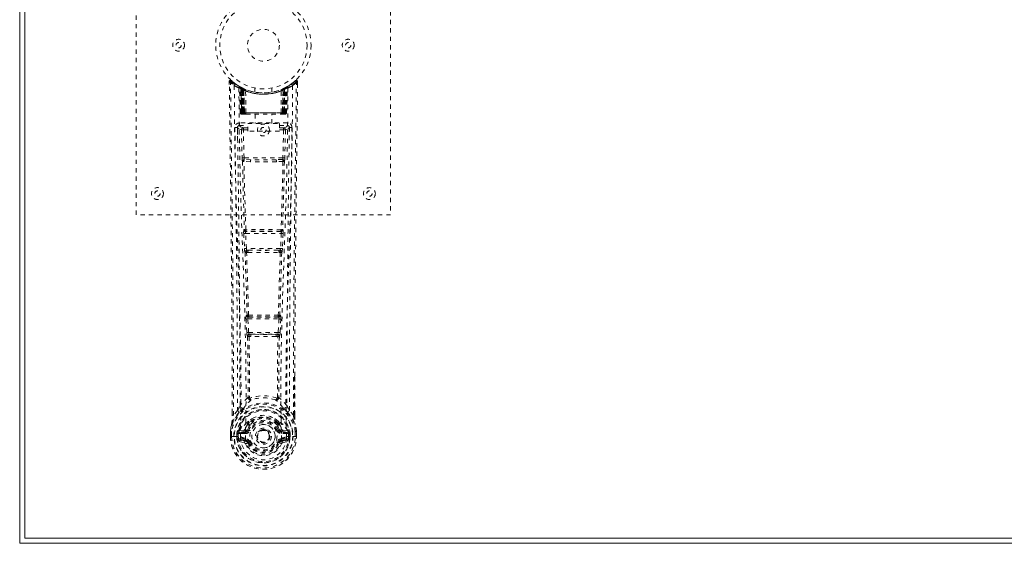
# Model space of a CAD drawing. Header units: inches. Extents: x 15.1 to 98.6, y 40.8 to 64.3.
# Tile 1 of 7: x 15.1 to 38.3, y 40.8 to 53.1. Entities that reach past the tile are written whole.
import ezdxf

# ---------------------------------------------------------------- set-up
doc = ezdxf.new("R2010")
doc.units = ezdxf.units.IN
doc.header["$MEASUREMENT"] = 0
doc.linetypes.add('SLD-Dashed', pattern=[0.075, 0.05, -0.025])
doc.linetypes.add('SLD-Solid', pattern=[0])

msp = doc.modelspace()

# ---------------------------------------------------------------- linework, layer by layer
at = {"color": 7, "linetype": 'SLD-Solid', "lineweight": 15}
for p, q in [((15.112, 40.764), (15.112, 64.264)), ((15.23, 64.146), (15.23, 40.882)), ((15.23, 40.882), (15.23, 64.146)), ((15.23, 40.882), (98.494, 40.882)), ((98.494, 40.882), (15.23, 40.882)), ((98.612, 40.764), (15.112, 40.764))]:
    msp.add_line(p, q, dxfattribs=at)
at = {"color": 7, "linetype": 'SLD-Dashed', "lineweight": 0}
for p, q in [((17.862, 48.514), (17.862, 56.514)), ((23.862, 56.514), (23.862, 48.514)), ((20.056, 51.655), (20.057, 51.588)), ((20.086, 51.656), (20.106, 51.678)), ((20.147, 51.643), (20.105, 51.677)), ((21.619, 51.677), (21.578, 51.643)), ((21.669, 51.655), (21.639, 51.656)), ((21.666, 51.592), (21.667, 51.655)), ((21.668, 51.588), (21.669, 51.655)), ((21.668, 51.588), (21.669, 51.655)), ((20.294, 51.54), (20.281, 51.548)), ((20.3, 51.536), (20.286, 51.543)), ((20.309, 51.515), (20.295, 51.523)), ((20.316, 50.918), (20.295, 51.523)), ((20.33, 50.918), (20.309, 51.515)), ((20.347, 51.512), (20.312, 51.53)), ((20.396, 51.469), (20.327, 51.505)), ((20.348, 50.918), (20.327, 51.505)), ((20.328, 51.508), (20.35, 50.914)), ((20.341, 51.514), (20.368, 51.501)), ((20.355, 51.475), (20.368, 51.501)), ((20.355, 51.475), (20.355, 50.918)), ((20.362, 51.471), (20.355, 51.475)), ((20.362, 51.471), (20.375, 51.497)), ((20.362, 50.918), (20.362, 51.471)), ((20.379, 51.495), (20.364, 51.503)), ((20.368, 51.501), (20.375, 51.497)), ((20.368, 51.468), (20.381, 51.494)), ((20.369, 50.918), (20.368, 51.468)), ((20.368, 51.468), (20.375, 51.465)), ((20.375, 51.465), (20.387, 51.491)), ((20.375, 51.465), (20.375, 50.918)), ((20.38, 51.495), (20.379, 51.495)), ((20.387, 51.46), (20.399, 51.486)), ((20.387, 51.46), (20.387, 50.918)), ((20.393, 51.457), (20.387, 51.46)), ((20.393, 51.457), (20.405, 51.483)), ((20.393, 50.918), (20.393, 51.457)), ((20.396, 51.469), (20.397, 51.469)), ((20.415, 50.918), (20.396, 51.469)), ((20.397, 51.469), (20.416, 50.918)), ((20.399, 51.486), (20.405, 51.483)), ((20.446, 50.918), (20.442, 51.44)), ((20.662, 51.503), (20.662, 51.407)), ((21.062, 51.407), (21.062, 51.503)), ((21.278, 50.918), (21.283, 51.44)), ((21.308, 50.918), (21.327, 51.469)), ((21.328, 51.469), (21.309, 50.918)), ((21.319, 51.483), (21.325, 51.486)), ((21.319, 51.483), (21.331, 51.457)), ((21.325, 51.486), (21.337, 51.46)), ((21.327, 51.469), (21.328, 51.469)), ((21.397, 51.505), (21.328, 51.469)), ((21.337, 51.46), (21.331, 51.457)), ((21.331, 51.457), (21.331, 50.918)), ((21.344, 51.495), (21.337, 51.492)), ((21.337, 51.491), (21.349, 51.465)), ((21.337, 50.918), (21.337, 51.46)), ((21.352, 51.499), (21.343, 51.494)), ((21.343, 51.494), (21.356, 51.468)), ((21.345, 51.495), (21.344, 51.495)), ((21.412, 51.53), (21.345, 51.495)), ((21.349, 51.497), (21.357, 51.501)), ((21.349, 51.497), (21.362, 51.471)), ((21.349, 51.465), (21.356, 51.468)), ((21.349, 50.918), (21.349, 51.465)), ((21.356, 51.468), (21.355, 50.918)), ((21.357, 51.501), (21.365, 51.505)), ((21.357, 51.501), (21.369, 51.475)), ((21.369, 51.475), (21.362, 51.471)), ((21.362, 51.471), (21.362, 50.918)), ((21.369, 50.918), (21.369, 51.475)), ((21.374, 50.914), (21.396, 51.508)), ((21.376, 50.918), (21.397, 51.505)), ((21.395, 50.918), (21.415, 51.515)), ((21.408, 50.918), (21.429, 51.523)), ((21.429, 51.523), (21.415, 51.515)), ((21.444, 51.548), (21.43, 51.54)), ((20.316, 50.918), (20.33, 50.918)), ((20.348, 50.918), (20.415, 50.918)), ((20.355, 50.918), (20.362, 50.918)), ((20.356, 50.889), (20.363, 50.889)), ((20.36, 50.889), (20.369, 50.889)), ((21.362, 50.918), (20.362, 50.918)), ((20.375, 50.918), (20.369, 50.918)), ((20.369, 50.889), (20.376, 50.889)), ((20.375, 50.918), (21.349, 50.918)), ((20.378, 50.889), (20.432, 50.889)), ((20.387, 50.918), (20.393, 50.918)), ((20.388, 50.889), (20.394, 50.889)), ((21.331, 50.918), (20.393, 50.918)), ((20.432, 50.889), (20.394, 50.889)), ((20.416, 50.918), (20.415, 50.918)), ((20.446, 50.918), (21.278, 50.918)), ((20.446, 50.889), (20.453, 50.889)), ((20.453, 50.889), (21.271, 50.889)), ((20.667, 50.889), (20.667, 50.667)), ((21.057, 50.667), (21.057, 50.889)), ((21.271, 50.889), (21.279, 50.889)), ((21.292, 50.889), (21.346, 50.889)), ((21.33, 50.889), (21.292, 50.889)), ((21.309, 50.918), (21.308, 50.918)), ((21.309, 50.918), (21.376, 50.918)), ((21.33, 50.889), (21.336, 50.889)), ((21.331, 50.918), (21.337, 50.918)), ((21.348, 50.889), (21.355, 50.889)), ((21.355, 50.918), (21.349, 50.918)), ((21.355, 50.889), (21.365, 50.889)), ((21.361, 50.889), (21.368, 50.889)), ((21.362, 50.918), (21.369, 50.918)), ((21.395, 50.918), (21.408, 50.918)), ((20.294, 50.68), (20.294, 50.62)), ((21.43, 50.68), (20.294, 50.68)), ((20.492, 50.487), (20.492, 50.667)), ((20.492, 50.667), (21.242, 50.667)), ((21.242, 50.667), (21.242, 50.487)), ((21.43, 50.62), (21.43, 50.68)), ((20.251, 50.582), (20.249, 50.574)), ((20.25, 50.571), (20.253, 50.284)), ((20.294, 50.62), (20.492, 50.62)), ((20.343, 50.517), (20.359, 49.855)), ((20.388, 50.563), (20.388, 50.518)), ((20.492, 50.563), (20.388, 50.563)), ((20.404, 49.857), (20.388, 50.518)), ((20.492, 50.518), (20.388, 50.518)), ((21.242, 50.487), (20.492, 50.487)), ((21.242, 50.62), (21.43, 50.62)), ((21.336, 50.563), (21.242, 50.563)), ((21.336, 50.518), (21.242, 50.518)), ((21.336, 50.518), (21.321, 49.857)), ((21.336, 50.563), (21.336, 50.518)), ((21.381, 50.517), (21.336, 50.518)), ((21.381, 50.517), (21.365, 49.855)), ((21.471, 50.284), (21.474, 50.571)), ((21.475, 50.574), (21.473, 50.582)), ((20.557, 49.765), (20.401, 49.771)), ((21.321, 49.857), (20.404, 49.857)), ((20.564, 49.814), (20.412, 49.816)), ((21.16, 49.814), (20.564, 49.814)), ((21.313, 49.816), (21.16, 49.814)), ((21.323, 49.771), (21.167, 49.765)), ((23.862, 48.514), (17.862, 48.514)), ((20.411, 48.165), (20.403, 48.162)), ((20.448, 48.119), (20.456, 48.122)), ((21.276, 48.119), (20.448, 48.119)), ((21.268, 48.122), (21.276, 48.119)), ((21.321, 48.162), (21.313, 48.165)), ((20.397, 48.072), (20.414, 47.719)), ((20.442, 48.074), (21.283, 48.074)), ((20.459, 47.721), (20.442, 48.074)), ((21.283, 48.074), (21.266, 47.721)), ((21.327, 48.072), (21.31, 47.719)), ((21.266, 47.721), (20.459, 47.721)), ((20.464, 47.626), (20.496, 47.625)), ((20.505, 47.676), (20.474, 47.677)), ((20.505, 47.676), (21.219, 47.676)), ((21.219, 47.676), (21.251, 47.677)), ((21.228, 47.625), (21.26, 47.625)), ((20.452, 46.054), (20.468, 45.737)), ((20.475, 46.148), (20.461, 46.144)), ((20.496, 46.056), (21.228, 46.056)), ((20.513, 45.739), (20.496, 46.056)), ((20.505, 46.101), (20.52, 46.106)), ((21.219, 46.101), (20.505, 46.101)), ((21.205, 46.106), (21.219, 46.101)), ((21.228, 46.056), (21.212, 45.739)), ((21.249, 46.148), (21.263, 46.144)), ((21.272, 46.054), (21.256, 45.737)), ((21.212, 45.739), (20.513, 45.739)), ((20.523, 45.641), (20.563, 45.64)), ((20.57, 45.694), (20.531, 45.694)), ((20.57, 45.694), (21.154, 45.694)), ((21.193, 45.694), (21.154, 45.694)), ((21.161, 45.64), (21.201, 45.641)), ((21.598, 44.706), (21.598, 43.782)), ((21.599, 43.781), (21.602, 44.706)), ((20.535, 44.201), (20.535, 44.201)), ((21.19, 44.201), (21.19, 44.201)), ((20.251, 43.898), (20.154, 43.783)), ((21.57, 43.783), (21.474, 43.898)), ((20.125, 43.781), (20.125, 43.835)), ((20.126, 43.836), (20.126, 43.782)), ((20.404, 43.435), (20.29, 43.414)), ((20.488, 43.447), (20.515, 43.436)), ((20.494, 43.596), (20.494, 43.578)), ((20.501, 43.625), (20.513, 43.642)), ((20.517, 43.591), (20.517, 43.572)), ((21.207, 43.572), (21.207, 43.591)), ((21.209, 43.436), (21.236, 43.447)), ((21.211, 43.642), (21.223, 43.625)), ((21.23, 43.596), (21.231, 43.578)), ((21.435, 43.414), (21.32, 43.435)), ((20.083, 43.401), (20.082, 43.397)), ((20.082, 43.28), (20.082, 43.397)), ((20.083, 43.28), (20.086, 43.28)), ((20.084, 43.397), (20.084, 43.28)), ((20.086, 43.28), (20.14, 43.281)), ((20.112, 43.397), (20.112, 43.283)), ((20.14, 43.281), (20.163, 43.281)), ((20.163, 43.281), (20.321, 43.281)), ((20.263, 43.353), (20.234, 43.354)), ((20.234, 43.354), (20.234, 43.354)), ((20.234, 43.283), (20.234, 43.354)), ((20.234, 43.283), (20.234, 43.283)), ((20.263, 43.353), (20.263, 43.283)), ((20.269, 43.283), (20.263, 43.283)), ((20.264, 43.353), (20.269, 43.372)), ((20.269, 43.372), (20.269, 43.362)), ((20.269, 43.362), (20.269, 43.283)), ((20.279, 43.403), (20.275, 43.399)), ((20.279, 43.403), (20.289, 43.414)), ((20.29, 43.414), (20.289, 43.414)), ((20.29, 43.414), (20.29, 43.414)), ((20.303, 43.381), (20.433, 43.406)), ((20.303, 43.381), (20.303, 43.351)), ((20.433, 43.381), (20.303, 43.381)), ((20.433, 43.351), (20.303, 43.351)), ((20.317, 43.229), (20.317, 43.199)), ((20.317, 43.229), (20.433, 43.229)), ((20.433, 43.406), (20.433, 43.381)), ((20.433, 43.351), (20.433, 43.381)), ((20.433, 43.229), (20.433, 43.199)), ((20.439, 43.243), (20.439, 43.246)), ((20.706, 43.29), (20.706, 43.306)), ((20.706, 43.282), (20.706, 43.29)), ((21.286, 43.246), (21.286, 43.243)), ((21.291, 43.406), (21.421, 43.381)), ((21.291, 43.406), (21.291, 43.381)), ((21.421, 43.381), (21.291, 43.381)), ((21.291, 43.351), (21.291, 43.381)), ((21.421, 43.351), (21.291, 43.351)), ((21.291, 43.229), (21.291, 43.199)), ((21.291, 43.229), (21.407, 43.229)), ((21.403, 43.281), (21.562, 43.281)), ((21.407, 43.199), (21.407, 43.229)), ((21.421, 43.351), (21.421, 43.381)), ((21.435, 43.414), (21.445, 43.403)), ((21.445, 43.403), (21.445, 43.404)), ((21.445, 43.403), (21.445, 43.403)), ((21.449, 43.399), (21.445, 43.403)), ((21.455, 43.372), (21.456, 43.362)), ((21.461, 43.353), (21.455, 43.372)), ((21.456, 43.362), (21.455, 43.283)), ((21.455, 43.283), (21.461, 43.283)), ((21.491, 43.354), (21.461, 43.353)), ((21.461, 43.283), (21.461, 43.353)), ((21.491, 43.354), (21.491, 43.283)), ((21.491, 43.354), (21.491, 43.354)), ((21.562, 43.281), (21.585, 43.281)), ((21.585, 43.281), (21.638, 43.28)), ((21.612, 43.283), (21.612, 43.397)), ((21.638, 43.28), (21.642, 43.28)), ((21.641, 43.28), (21.641, 43.397)), ((21.642, 43.397), (21.642, 43.401)), ((21.642, 43.28), (21.642, 43.397)), ((20.287, 43.163), (20.405, 43.139)), ((20.433, 43.179), (20.317, 43.199)), ((20.317, 43.199), (20.433, 43.199)), ((20.433, 43.179), (20.433, 43.199)), ((20.493, 43.135), (20.49, 43.143)), ((20.515, 43.145), (20.493, 43.135)), ((21.231, 43.135), (21.209, 43.145)), ((21.231, 43.135), (21.286, 43.112)), ((21.407, 43.199), (21.291, 43.179)), ((21.291, 43.179), (21.291, 43.199)), ((21.291, 43.199), (21.407, 43.199)), ((21.319, 43.139), (21.438, 43.163))]:
    msp.add_line(p, q, dxfattribs=at)
at = {"color": 7, "linetype": 'SLD-Dashed', "lineweight": 0, "flags": 128}
for points in [[(20.104, 51.675), (20.097, 51.679), (20.089, 51.682), (20.081, 51.682), (20.073, 51.681), (20.066, 51.677), (20.06, 51.672), (20.057, 51.665), (20.056, 51.658)], [(20.056, 51.655), (20.056, 51.655), (20.058, 51.655), (20.064, 51.656), (20.074, 51.656), (20.08, 51.655), (20.086, 51.656)], [(20.125, 43.835), (20.117, 46.405), (20.089, 49.03), (20.056, 51.655)], [(20.154, 43.783), (20.153, 45.247), (20.144, 46.721), (20.129, 48.168), (20.127, 48.415), (20.124, 48.673), (20.121, 48.888), (20.118, 49.118), (20.115, 49.368), (20.111, 49.639), (20.109, 49.857), (20.105, 50.119), (20.101, 50.443), (20.098, 50.654), (20.095, 50.912), (20.092, 51.174), (20.088, 51.422), (20.086, 51.656)], [(21.57, 43.783), (21.571, 45.249), (21.58, 46.721), (21.595, 48.168), (21.597, 48.389), (21.6, 48.619), (21.602, 48.822), (21.605, 49.021), (21.608, 49.236), (21.61, 49.386), (21.612, 49.543), (21.614, 49.7), (21.615, 49.817), (21.617, 49.957), (21.619, 50.119), (21.623, 50.451), (21.626, 50.656), (21.629, 50.91), (21.633, 51.172), (21.636, 51.42), (21.639, 51.656)], [(21.619, 51.678), (21.586, 51.65), (21.578, 51.643)], [(21.602, 44.706), (21.608, 46.405), (21.635, 49.03), (21.668, 51.588)], [(21.666, 51.655), (21.664, 51.663), (21.66, 51.67), (21.655, 51.677), (21.649, 51.682), (21.642, 51.685), (21.634, 51.685), (21.627, 51.683), (21.621, 51.679)], [(20.174, 51.562), (20.182, 50.515), (20.201, 49.47), (20.23, 48.428), (20.266, 47.39), (20.3, 46.356), (20.325, 45.326), (20.334, 44.301), (20.321, 43.281)], [(20.283, 51.506), (20.292, 50.461), (20.313, 49.418), (20.345, 48.379), (20.383, 47.343), (20.419, 46.312), (20.445, 45.285), (20.453, 44.263), (20.439, 43.246)], [(20.289, 51.541), (20.295, 51.53), (20.3, 51.516)], [(20.326, 51.512), (20.327, 51.506), (20.327, 51.505)], [(21.441, 51.506), (21.432, 50.461), (21.411, 49.419), (21.379, 48.379), (21.341, 47.344), (21.305, 46.312), (21.279, 45.286), (21.271, 44.264), (21.285, 43.246)], [(21.55, 51.562), (21.542, 50.515), (21.523, 49.47), (21.494, 48.428), (21.459, 47.39), (21.424, 46.356), (21.399, 45.326), (21.391, 44.301), (21.403, 43.281)], [(20.355, 50.918), (20.34, 50.918), (20.327, 50.918), (20.319, 50.918), (20.316, 50.918)], [(20.33, 50.918), (20.333, 50.918), (20.342, 50.918), (20.354, 50.918), (20.369, 50.918)], [(20.387, 50.918), (20.379, 50.918), (20.371, 50.918), (20.364, 50.918), (20.358, 50.918), (20.353, 50.918), (20.35, 50.918), (20.348, 50.918), (20.348, 50.918)], [(20.348, 50.918), (20.349, 50.911), (20.35, 50.909)], [(20.377, 50.889), (20.378, 50.889), (20.379, 50.889)], [(20.416, 50.918), (20.419, 50.918), (20.426, 50.918), (20.435, 50.918), (20.446, 50.918)], [(21.278, 50.918), (21.289, 50.918), (21.299, 50.918), (21.305, 50.918), (21.308, 50.918)], [(21.376, 50.918), (21.376, 50.918), (21.374, 50.918), (21.371, 50.918), (21.366, 50.918), (21.36, 50.918), (21.353, 50.918), (21.345, 50.918), (21.337, 50.918)], [(21.355, 50.918), (21.37, 50.918), (21.383, 50.918), (21.391, 50.918), (21.395, 50.918)], [(21.408, 50.918), (21.405, 50.918), (21.397, 50.918), (21.384, 50.918), (21.369, 50.918)], [(20.189, 50.574), (20.191, 50.438), (20.193, 50.266), (20.196, 50.057), (20.199, 49.812), (20.203, 49.563), (20.206, 49.343), (20.208, 49.19), (20.209, 49.052), (20.211, 48.93), (20.213, 48.775), (20.215, 48.612), (20.217, 48.456), (20.227, 47.642), (20.236, 46.824), (20.244, 45.851), (20.249, 44.862), (20.251, 43.898)], [(20.249, 50.574), (20.274, 50.545), (20.343, 50.517)], [(20.388, 50.563), (20.319, 50.591), (20.294, 50.62)], [(20.388, 50.518), (20.372, 50.517), (20.358, 50.517), (20.348, 50.517), (20.343, 50.517)], [(21.43, 50.62), (21.405, 50.591), (21.336, 50.563)], [(21.381, 50.517), (21.45, 50.545), (21.475, 50.574)], [(21.474, 43.898), (21.474, 44.419), (21.476, 44.952), (21.478, 45.497), (21.482, 46.012), (21.486, 46.542), (21.491, 47.094), (21.497, 47.583), (21.5, 47.84), (21.503, 48.113), (21.506, 48.402), (21.51, 48.706), (21.514, 48.981), (21.517, 49.222), (21.519, 49.413), (21.522, 49.628), (21.526, 49.869), (21.528, 50.094), (21.531, 50.287), (21.533, 50.446), (21.535, 50.574)], [(20.404, 49.857), (20.388, 49.856), (20.374, 49.856), (20.363, 49.856), (20.359, 49.855)], [(20.367, 49.774), (20.387, 48.968), (20.411, 48.165)], [(20.446, 48.161), (20.421, 48.965), (20.401, 49.771)], [(21.167, 49.765), (20.862, 49.765), (20.557, 49.765)], [(21.16, 49.814), (20.862, 49.813), (20.564, 49.814)], [(21.323, 49.771), (21.303, 48.965), (21.278, 48.161)], [(21.357, 49.774), (21.337, 48.968), (21.313, 48.165)], [(21.365, 49.855), (21.361, 49.856), (21.35, 49.856), (21.336, 49.856), (21.321, 49.857)], [(20.442, 48.074), (20.426, 48.073), (20.412, 48.073), (20.402, 48.072), (20.397, 48.072)], [(21.327, 48.072), (21.323, 48.072), (21.312, 48.073), (21.298, 48.073), (21.283, 48.074)], [(20.459, 47.721), (20.443, 47.721), (20.429, 47.72), (20.419, 47.719), (20.414, 47.719)], [(20.414, 47.719), (20.416, 47.687), (20.417, 47.685)], [(20.429, 47.63), (20.454, 46.888), (20.475, 46.148)], [(20.511, 46.143), (20.489, 46.883), (20.464, 47.626)], [(21.26, 47.625), (21.235, 46.883), (21.213, 46.143)], [(21.295, 47.63), (21.271, 46.888), (21.249, 46.148)], [(21.31, 47.719), (21.306, 47.719), (21.295, 47.72), (21.281, 47.721), (21.266, 47.721)], [(21.31, 47.719), (21.308, 47.687), (21.308, 47.685)], [(20.496, 46.056), (20.481, 46.055), (20.467, 46.055), (20.457, 46.054), (20.452, 46.054)], [(20.496, 46.056), (20.496, 46.065), (20.496, 46.073), (20.496, 46.081), (20.497, 46.088), (20.501, 46.097), (20.505, 46.101)], [(21.219, 46.101), (21.224, 46.097), (21.227, 46.088), (21.228, 46.081), (21.229, 46.073), (21.229, 46.065), (21.228, 46.056)], [(21.272, 46.054), (21.267, 46.054), (21.257, 46.055), (21.243, 46.055), (21.228, 46.056)], [(20.513, 45.739), (20.498, 45.738), (20.484, 45.737), (20.473, 45.737), (20.468, 45.737)], [(20.487, 45.647), (20.498, 44.927), (20.499, 44.208)], [(20.523, 45.641), (20.533, 44.92), (20.535, 44.201)], [(21.161, 45.64), (20.862, 45.639), (20.563, 45.64)], [(21.154, 45.694), (20.862, 45.693), (20.57, 45.694)], [(21.19, 44.201), (21.191, 44.92), (21.201, 45.641)], [(21.193, 45.694), (21.194, 45.695), (21.196, 45.696), (21.199, 45.699), (21.204, 45.709), (21.209, 45.723), (21.212, 45.739)], [(21.256, 45.737), (21.251, 45.737), (21.24, 45.737), (21.226, 45.738), (21.212, 45.739)], [(21.237, 45.647), (21.227, 44.927), (21.225, 44.208)], [(20.497, 44.2), (20.396, 44.112), (20.31, 44.011)], [(20.497, 44.2), (20.499, 44.19), (20.503, 44.181), (20.509, 44.175), (20.517, 44.171), (20.525, 44.171), (20.533, 44.175), (20.539, 44.181), (20.545, 44.19)], [(21.18, 44.19), (21.185, 44.181), (21.192, 44.175), (21.199, 44.171), (21.207, 44.171), (21.215, 44.175), (21.221, 44.181), (21.226, 44.19), (21.228, 44.2)], [(21.414, 44.011), (21.328, 44.112), (21.228, 44.2)], [(20.403, 43.963), (20.397, 43.956), (20.388, 43.948)], [(21.336, 43.948), (21.327, 43.956), (21.321, 43.963)], [(20.293, 43.859), (20.192, 43.735), (20.113, 43.581)], [(20.154, 43.783), (20.149, 43.783), (20.142, 43.783), (20.137, 43.783), (20.132, 43.783), (20.128, 43.782), (20.125, 43.782), (20.125, 43.782), (20.125, 43.781)], [(20.645, 43.73), (20.587, 43.7), (20.513, 43.642)], [(21.211, 43.642), (21.137, 43.7), (21.08, 43.73)], [(21.431, 43.859), (21.532, 43.735), (21.611, 43.581)], [(21.599, 43.781), (21.6, 43.782), (21.599, 43.782), (21.596, 43.782), (21.593, 43.783), (21.588, 43.783), (21.582, 43.783), (21.576, 43.783), (21.57, 43.783)], [(20.082, 43.397), (20.095, 43.494), (20.111, 43.57)], [(20.113, 43.581), (20.096, 43.501), (20.083, 43.401)], [(20.113, 43.581), (20.111, 43.576), (20.111, 43.57)], [(20.431, 43.458), (20.418, 43.441), (20.404, 43.435)], [(20.494, 43.578), (20.461, 43.525), (20.431, 43.458)], [(20.546, 43.56), (20.516, 43.51), (20.488, 43.447)], [(20.543, 43.424), (20.538, 43.426), (20.533, 43.428), (20.528, 43.43), (20.524, 43.432), (20.52, 43.434), (20.518, 43.435), (20.516, 43.435), (20.515, 43.436)], [(21.236, 43.447), (21.208, 43.51), (21.179, 43.56)], [(21.181, 43.424), (21.186, 43.426), (21.192, 43.428), (21.196, 43.43), (21.2, 43.432), (21.204, 43.434), (21.206, 43.435), (21.208, 43.435), (21.209, 43.436)], [(21.231, 43.578), (21.263, 43.525), (21.293, 43.458)], [(21.293, 43.458), (21.306, 43.441), (21.32, 43.435)], [(21.613, 43.57), (21.613, 43.576), (21.611, 43.581)], [(21.642, 43.401), (21.63, 43.491), (21.611, 43.581)], [(21.642, 43.397), (21.629, 43.494), (21.613, 43.57)], [(20.082, 43.397), (20.082, 43.397), (20.083, 43.397), (20.086, 43.397), (20.089, 43.397), (20.094, 43.397), (20.1, 43.397), (20.106, 43.397), (20.112, 43.397)], [(20.112, 43.283), (20.106, 43.282), (20.1, 43.282), (20.094, 43.282), (20.089, 43.281), (20.086, 43.281), (20.083, 43.281), (20.082, 43.281), (20.083, 43.28)], [(20.083, 43.401), (20.084, 43.401), (20.085, 43.401), (20.088, 43.4), (20.092, 43.4), (20.096, 43.399), (20.101, 43.398), (20.107, 43.397), (20.112, 43.397)], [(20.263, 43.283), (20.26, 43.283), (20.253, 43.283), (20.244, 43.283), (20.234, 43.283)], [(20.263, 43.353), (20.263, 43.353), (20.264, 43.353)], [(20.303, 43.351), (20.285, 43.354), (20.269, 43.362)], [(20.274, 43.211), (20.294, 43.225), (20.317, 43.229)], [(21.286, 43.243), (21.28, 43.167), (21.257, 43.092), (21.217, 43.024), (21.164, 42.964), (21.099, 42.915), (21.025, 42.879), (20.945, 42.857), (20.862, 42.85), (20.779, 42.857), (20.699, 42.879), (20.625, 42.915), (20.56, 42.964), (20.507, 43.024), (20.468, 43.092), (20.445, 43.167), (20.439, 43.243)], [(21.407, 43.229), (21.431, 43.225), (21.45, 43.211)], [(21.456, 43.362), (21.439, 43.354), (21.421, 43.351)], [(21.461, 43.353), (21.461, 43.353), (21.461, 43.353)], [(21.642, 43.401), (21.641, 43.401), (21.639, 43.401), (21.636, 43.4), (21.632, 43.4), (21.628, 43.399), (21.623, 43.398), (21.618, 43.397), (21.612, 43.397)], [(21.612, 43.397), (21.618, 43.397), (21.625, 43.397), (21.63, 43.397), (21.635, 43.397), (21.638, 43.397), (21.641, 43.397), (21.642, 43.397), (21.642, 43.397)], [(21.642, 43.28), (21.642, 43.281), (21.641, 43.281), (21.638, 43.281), (21.635, 43.281), (21.63, 43.282), (21.625, 43.282), (21.618, 43.282), (21.612, 43.283)], [(20.543, 43.156), (20.538, 43.154), (20.533, 43.152), (20.528, 43.15), (20.524, 43.148), (20.52, 43.147), (20.518, 43.146), (20.516, 43.145), (20.515, 43.145)], [(21.181, 43.156), (21.186, 43.154), (21.192, 43.152), (21.196, 43.15), (21.2, 43.148), (21.204, 43.147), (21.206, 43.146), (21.208, 43.145), (21.209, 43.145)], [(21.24, 43.151), (21.235, 43.143), (21.231, 43.135)], [(21.291, 43.179), (21.254, 43.164), (21.24, 43.151)]]:
    msp.add_lwpolyline(points, dxfattribs=at)
at = {"color": 7, "linetype": 'SLD-Dashed', "lineweight": 0}
for centre, radius in [((20.862, 52.514), 1.125), ((20.862, 52.514), 1.03), ((20.862, 52.514), 0.375), ((18.862, 52.514), 0.14), ((18.862, 52.514), 0.0625), ((22.862, 52.514), 0.141), ((22.862, 52.514), 0.0625), ((20.862, 50.514), 0.141), ((20.862, 50.514), 0.0625), ((18.362, 49.014), 0.141), ((18.362, 49.014), 0.0625), ((23.362, 49.014), 0.14), ((23.362, 49.014), 0.0625), ((20.862, 43.29), 0.7), ((20.862, 43.29), 0.69), ((20.862, 43.29), 0.623), ((20.862, 43.29), 0.32), ((20.862, 43.29), 0.275), ((20.862, 43.29), 0.188), ((20.862, 43.29), 0.157), ((20.862, 43.29), 0.142), ((20.862, 43.29), 0.139), ((20.862, 43.29), 0.138)]:
    msp.add_circle(centre, radius, dxfattribs=at)
for centre, radius, start, end in [((20.086, 51.656), 0.03, 47.8634, 180.7206), ((20.864, 52.559), 1.212, 228.1723, 235.3234), ((20.862, 52.514), 1.158, 227.8705, 312.129), ((20.86, 52.511), 1.123, 227.9069, 235.3638), ((20.204, 51.562), 0.03, 55.9345, 179.828), ((20.862, 52.514), 1.127, 235.3505, 240.4901), ((20.862, 52.514), 1.128, 299.5111, 304.6482), ((20.867, 52.508), 1.119, 304.626, 312.0904), ((21.52, 51.562), 0.03, 0.1681, 124.0694), ((20.863, 52.556), 1.208, 304.6677, 311.8417), ((21.639, 51.656), 0.03, 359.2777, 132.1384), ((21.568, 51.612), 0.0827, 31.7894, 52.6652), ((20.85, 52.753), 1.369, 240.4497, 245.5697), ((20.265, 51.522), 0.03, 1.9871, 58.9551), ((20.876, 52.538), 1.156, 238.9717, 239.8327), ((20.245, 51.486), 0.0714, 31.6419, 58.9277), ((20.324, 51.494), 0.0429, 114.1693, 163.02), ((20.862, 52.546), 1.19, 240.8885, 299.1115), ((20.279, 51.514), 0.0299, 1.9116, 59.7238), ((20.863, 52.516), 1.13, 239.7453, 244.72), ((20.873, 52.536), 1.154, 239.9612, 244.0325), ((20.843, 52.138), 0.823, 228.2677, 233.6286), ((20.862, 52.514), 1.127, 240.489, 299.511), ((20.841, 52.131), 0.814, 229.148, 234.4923), ((20.298, 51.504), 0.0299, 1.8056, 60.7774), ((20.865, 52.52), 1.134, 240.8183, 245.7229), ((20.297, 51.504), 0.03, 16.8973, 61.2647), ((20.841, 52.126), 0.806, 230.3846, 235.6813), ((20.862, 52.513), 1.155, 244.3785, 295.6215), ((20.862, 52.513), 1.155, 245.0795, 294.9205), ((20.366, 51.468), 0.0297, 1.4807, 64.5219), ((20.367, 51.468), 0.0297, 1.4786, 64.5681), ((20.862, 52.513), 1.155, 246.0603, 293.9397), ((20.817, 52.065), 0.729, 234.7839, 238.9999), ((20.412, 51.457), 0.0345, 328.9823, 15.1535), ((20.862, 52.477), 1.12, 247.9468, 292.0532), ((21.312, 51.457), 0.0346, 164.8668, 211.0072), ((20.906, 52.066), 0.731, 301.0049, 305.211), ((20.863, 52.512), 1.125, 294.2592, 299.2008), ((21.357, 51.468), 0.0297, 115.425, 178.5282), ((21.358, 51.468), 0.0297, 115.4761, 178.5213), ((20.883, 52.126), 0.806, 304.318, 309.6138), ((20.885, 52.129), 0.811, 305.4976, 310.8621), ((21.412, 51.372), 0.138, 89.4172, 113.4589), ((20.881, 52.138), 0.823, 306.3709, 311.7328), ((21.427, 51.504), 0.0299, 119.2287, 178.1961), ((21.425, 51.506), 0.0273, 117.6509, 182.3077), ((20.878, 52.487), 1.096, 298.631, 300.2662), ((21.445, 51.514), 0.0299, 120.275, 178.0975), ((21.4, 51.494), 0.0429, 16.9688, 65.8359), ((21.459, 51.522), 0.03, 121.0438, 178.0221), ((20.875, 52.753), 1.37, 294.4304, 299.5493), ((20.346, 50.919), 0.03, 181.9931, 269.996), ((20.377, 50.962), 0.0742, 215.9442, 253.2647), ((20.36, 50.919), 0.03, 181.9723, 269.9675), ((20.374, 51.057), 0.166, 259.5987, 268.3409), ((20.378, 50.919), 0.03, 181.9316, 269.9363), ((20.779, 50.911), 0.416, 179.0284, 183.0146), ((20.97, 50.912), 0.601, 179.4244, 181.9994), ((20.802, 50.911), 0.427, 179.0438, 182.9343), ((20.833, 50.911), 0.446, 179.0943, 182.8187), ((20.839, 50.911), 0.445, 179.0839, 182.8106), ((20.445, 50.919), 0.0299, 181.7952, 269.8161), ((20.446, 50.919), 0.0299, 181.7952, 269.8116), ((20.481, 50.911), 0.0354, 169.274, 219.1956), ((21.242, 50.912), 0.0369, 321.8553, 9.6663), ((21.278, 50.919), 0.0299, 270.1839, 358.2048), ((21.279, 50.919), 0.0299, 270.1865, 358.2023), ((20.888, 50.911), 0.443, 357.1738, 0.9224), ((20.891, 50.911), 0.446, 357.1813, 0.9057), ((21.341, 50.924), 0.0356, 262.0695, 350.2915), ((21.346, 50.919), 0.03, 270.0637, 358.0684), ((20.921, 50.911), 0.428, 357.0732, 0.9487), ((20.77, 50.912), 0.585, 357.9612, 0.6049), ((21.35, 51.054), 0.164, 271.7059, 280.6245), ((20.949, 50.911), 0.413, 356.9652, 0.9825), ((21.365, 50.919), 0.03, 270.028, 358.0367), ((21.347, 50.962), 0.0742, 286.7375, 324.0536), ((21.378, 50.919), 0.03, 270.0085, 357.9979), ((20.294, 50.575), 0.105, 90.005, 180.7379), ((21.43, 50.575), 0.105, 359.2621, 89.995), ((20.225, 48.976), 1.598, 89.133, 91.2843), ((-479.202, 42.694), 499.514, 0.15117, 0.90394), ((20.293, 50.577), 0.0423, 88.0368, 173.433), ((20.388, 50.518), 0.0451, 90.4286, 180.9005), ((21.336, 50.518), 0.0451, 359.0356, 89.5698), ((520.983, 42.693), 499.571, 179.09608, 179.84877), ((21.431, 50.577), 0.0423, 6.5717, 91.9585), ((21.499, 48.977), 1.597, 88.7153, 90.868), ((20.76, 49.856), 0.401, 180.0762, 191.8385), ((20.413, 49.77), 0.0456, 91.753, 175.8283), ((20.393, 49.912), 0.141, 259.4655, 273.058), ((20.51, 49.768), 0.11, 154.2174, 178.3366), ((20.509, 49.856), 0.105, 179.6349, 202.4719), ((20.645, 49.777), 0.0888, 155.6061, 187.6387), ((21.079, 49.777), 0.0888, 352.3605, 24.4002), ((21.215, 49.856), 0.105, 337.5352, 0.3643), ((21.213, 49.768), 0.111, 1.783, 25.6574), ((21.311, 49.77), 0.0456, 4.1727, 88.2462), ((21.331, 49.91), 0.139, 266.8589, 280.6171), ((20.964, 49.856), 0.402, 348.1518, 359.9204), ((20.604, 48.102), 0.209, 163.5118, 188.4083), ((20.448, 48.164), 0.0451, 182.92, 269.4068), ((20.456, 48.167), 0.0451, 182.987, 269.3792), ((20.438, 48.252), 0.091, 253.0025, 274.839), ((20.496, 48.089), 0.0563, 148.2386, 195.7342), ((20.5, 48.155), 0.055, 173.1562, 216.3328), ((20.862, 11.516), 36.648, 89.3489, 90.651), ((20.862, 15.308), 32.817, 89.2909, 90.7091), ((21.268, 48.167), 0.0451, 270.6225, 357.0082), ((21.224, 48.155), 0.0546, 323.5184, 6.9862), ((21.276, 48.164), 0.0451, 270.5945, 357.0817), ((21.228, 48.089), 0.0563, 344.2599, 31.7614), ((21.286, 48.252), 0.0908, 265.1465, 287.0264), ((21.121, 48.102), 0.209, 351.5864, 16.4905), ((20.552, 47.686), 0.136, 180.7188, 204.7112), ((20.475, 47.631), 0.0456, 91.2557, 181.8214), ((20.456, 47.709), 0.0837, 251.1193, 275.2117), ((20.526, 47.719), 0.068, 178.3603, 218.9114), ((20.55, 47.635), 0.0868, 151.6289, 186.5672), ((20.577, 47.637), 0.0814, 151.3092, 188.7546), ((20.862, 80.414), 32.791, 269.3607, 270.6393), ((20.862, 81.033), 33.358, 269.3871, 270.6129), ((21.148, 47.637), 0.0814, 351.2504, 28.6861), ((21.198, 47.719), 0.068, 321.0994, 1.6387), ((21.251, 47.634), 0.0425, 40.4631, 90.403), ((21.174, 47.635), 0.0869, 353.4626, 28.3421), ((21.268, 47.709), 0.0843, 264.87, 288.7993), ((21.25, 47.631), 0.0448, 357.9402, 42.8998), ((21.171, 47.686), 0.136, 335.3329, 359.247), ((20.612, 46.083), 0.163, 158.1262, 190.2184), ((20.506, 46.146), 0.0451, 183.2266, 269.1386), ((20.52, 46.151), 0.0451, 183.3927, 269.104), ((20.505, 46.217), 0.075, 247.0761, 274.8899), ((20.862, 8.778), 37.367, 89.4615, 90.5382), ((20.569, 46.137), 0.0578, 174.2234, 212.3448), ((20.862, 13.511), 32.597, 89.3981, 90.6019), ((21.204, 46.151), 0.0451, 270.8978, 356.6055), ((21.156, 46.137), 0.0574, 327.5086, 5.9232), ((21.22, 46.217), 0.0749, 265.0975, 292.9436), ((21.218, 46.146), 0.0451, 270.8614, 356.7734), ((21.112, 46.083), 0.163, 349.7747, 21.878), ((20.649, 45.728), 0.181, 177.2201, 206.4641), ((20.533, 45.649), 0.0457, 91.8545, 181.7264), ((20.517, 45.714), 0.073, 245.748, 274.5964), ((20.57, 45.737), 0.0575, 177.8256, 227.5852), ((20.626, 45.652), 0.104, 155.964, 186.1432), ((20.663, 45.654), 0.101, 156.5317, 187.7623), ((21.062, 45.654), 0.101, 352.238, 23.468), ((21.191, 45.649), 0.0457, 358.2699, 88.1461), ((21.098, 45.652), 0.104, 353.8604, 24.0324), ((21.207, 45.714), 0.0735, 265.5105, 294.1502), ((21.075, 45.728), 0.181, 333.5312, 2.7785), ((21.134, 43.451), 0.893, 128.8522, 145.0104), ((20.485, 44.208), 0.0133, 326.0822, 3.2981), ((20.557, 44.204), 0.0608, 184.046, 286.2247), ((20.531, 44.271), 0.0708, 242.7142, 272.7176), ((20.547, 44.202), 0.0128, 186.6384, 257.6733), ((20.862, 43.277), 0.966, 70.8188, 109.1818), ((20.616, 44.206), 0.0738, 193.2393, 235.0232), ((20.862, 43.352), 0.844, 70.0602, 109.9398), ((21.167, 44.204), 0.0608, 253.7754, 355.9555), ((21.108, 44.206), 0.0738, 304.9826, 346.7549), ((20.59, 43.451), 0.893, 34.9882, 51.1483), ((21.177, 44.202), 0.0128, 282.3444, 353.3543), ((21.193, 44.271), 0.0709, 267.2856, 297.2809), ((21.239, 44.208), 0.0133, 176.809, 213.9215), ((20.862, 43.29), 0.787, 8.0937, 171.9063), ((20.862, 43.29), 0.758, 8.0937, 171.9063), ((20.862, 43.29), 0.632, 5.8274, 174.1726), ((15.529, 46.444), 5.365, 331.6682, 333.0314), ((20.584, 44.217), 0.461, 223.664, 230.823), ((21.845, 42.279), 2.215, 131.1339, 134.4897), ((20.371, 44.014), 0.0608, 182.5713, 302.0025), ((21.354, 44.014), 0.0608, 238.0025, 357.4266), ((19.879, 42.28), 2.215, 45.5093, 48.8657), ((26.172, 46.432), 5.338, 206.9661, 208.3362), ((21.14, 44.217), 0.461, 309.1768, 316.3319), ((18.938, 43.752), 1.187, 351.2125, 1.4269), ((16.641, 44.399), 3.567, 346.7468, 350.0569), ((20.862, 43.29), 0.602, 6.0327, 173.9673), ((20.862, 43.29), 0.376, 22.774, 157.226), ((20.862, 43.278), 0.453, 40.4512, 139.5488), ((20.862, 43.25), 0.494, 47.4886, 132.5114), ((20.862, 43.297), 0.411, 39.7061, 140.2939), ((20.862, 43.31), 0.473, 62.6141, 117.3859), ((25.084, 44.399), 3.568, 189.9428, 193.2522), ((22.786, 43.752), 1.187, 178.5707, 188.7911), ((20.726, 43.199), 0.492, 115.708, 155.4795), ((20.67, 43.192), 0.441, 113.5942, 149.743), ((20.434, 43.436), 0.0299, 181.1755, 268.9517), ((20.462, 43.463), 0.031, 190.1787, 328.3478), ((20.428, 43.471), 0.0649, 274.9236, 338.6806), ((20.433, 43.47), 0.089, 270, 337.226), ((20.539, 43.6), 0.0448, 146.2183, 184.933), ((20.516, 43.637), 0.046, 241.1987, 271.702), ((20.524, 43.581), 0.0305, 185.7215, 315.4463), ((20.516, 43.618), 0.0459, 241.1375, 271.6934), ((20.552, 43.646), 0.0396, 185.1859, 232.8688), ((20.55, 43.59), 0.033, 131.6252, 178.1164), ((20.544, 43.594), 0.0347, 219.3945, 272.7361), ((20.862, 43.29), 0.346, 22.7741, 157.2259), ((20.862, 43.29), 0.275, 90, 270), ((20.862, 43.29), 0.156, 65.2931, 110.0155), ((20.862, 43.29), 0.275, 270, 90), ((21.2, 43.581), 0.0305, 224.5493, 354.283), ((21.18, 43.594), 0.0348, 267.2708, 320.5986), ((21.172, 43.646), 0.0396, 307.1227, 354.8299), ((21.174, 43.59), 0.033, 1.8848, 48.3747), ((21.208, 43.637), 0.046, 268.2907, 298.8112), ((21.208, 43.618), 0.0459, 268.3066, 298.8625), ((21.291, 43.47), 0.089, 202.774, 270), ((20.992, 43.194), 0.499, 24.8901, 63.9921), ((21.186, 43.6), 0.0448, 355.0764, 33.9469), ((21.054, 43.193), 0.441, 30.2269, 66.4273), ((21.262, 43.463), 0.031, 211.5705, 349.903), ((21.296, 43.471), 0.0649, 201.3175, 265.0784), ((21.29, 43.436), 0.0299, 271.0985, 358.7789), ((20.862, 43.29), 0.78, 180, 359.3038), ((20.862, 43.29), 0.78, 180.7166, 359.2834), ((20.862, 43.29), 0.75, 180.5684, 359.4316), ((20.862, 43.29), 0.629, 180.6528, 359.3472), ((20.862, 43.29), 0.599, 180.6527, 359.3473), ((20.384, 43.358), 0.116, 159.6313, 173.1048), ((20.862, 43.29), 0.593, 180.6711, 187.6091), ((20.478, 43.239), 0.206, 187.6536, 201.6624), ((20.303, 43.412), 0.0306, 205.4237, 270.9324), ((20.444, 43.478), 0.233, 238.0374, 268.5941), ((20.862, 43.275), 0.541, 179.3503, 0.6497), ((20.433, 43.47), 0.119, 270.0006, 337.2265), ((20.433, 43.11), 0.119, 22.7735, 89.9994), ((21.291, 43.47), 0.119, 202.7742, 269.9998), ((21.291, 43.11), 0.119, 90.0002, 157.2258), ((21.284, 43.468), 0.221, 270.3104, 302.5185), ((21.421, 43.412), 0.0306, 269.0751, 334.5688), ((21.246, 43.239), 0.206, 338.3439, 352.34), ((21.369, 43.365), 0.0865, 4.5776, 22.6767), ((20.862, 43.29), 0.593, 352.3909, 359.3289), ((21.464, 42.221), 1.063, 88.5476, 90.1457), ((21.612, 43.397), 0.03, 0.0028, 5.051), ((20.316, 43.169), 0.0299, 88.0451, 192.1109), ((20.434, 43.149), 0.0301, 91.423, 197.6485), ((20.397, 43.095), 0.0454, 22.4863, 78.6895), ((20.433, 43.11), 0.089, 22.774, 90), ((20.427, 43.107), 0.0715, 29.6352, 85.2021), ((19.893, 44.489), 1.481, 291.6257, 293.9219), ((20.862, 43.29), 0.459, 202.774, 337.226), ((20.862, 43.29), 0.4, 202.774, 337.226), ((20.862, 43.29), 0.376, 202.774, 337.226), ((20.862, 43.29), 0.346, 202.7741, 337.2259), ((21.291, 43.11), 0.089, 90, 157.226), ((21.328, 43.095), 0.0453, 101.2439, 157.5803), ((21.29, 43.149), 0.0301, 342.3551, 88.5734), ((21.408, 43.169), 0.0299, 347.8932, 91.9508)]:
    msp.add_arc(centre, radius, start, end, dxfattribs=at)

doc.saveas('drawing.dxf')
